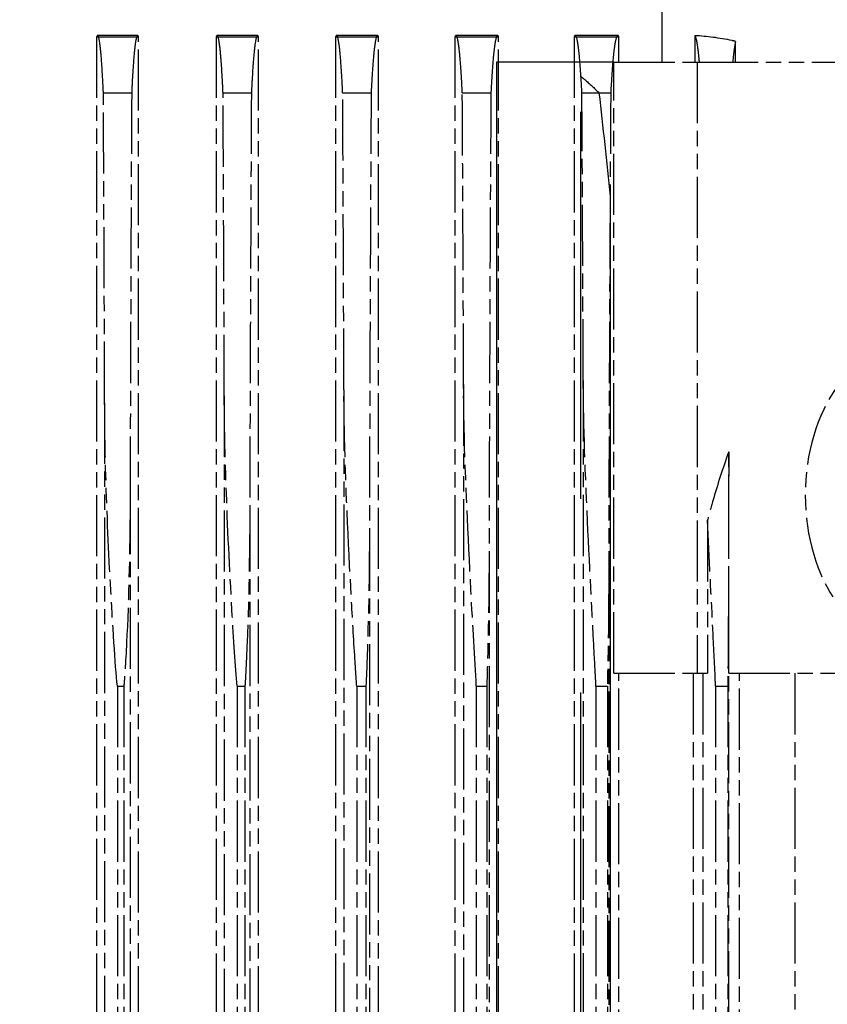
# Model space of a CAD drawing. Header units: millimetres. Extents: x -34725 to 178350, y -13707 to 126150.
# Tile 176 of 256: x 47143 to 47302, y 4475 to 4669. Entities that reach past the tile are written whole.
import ezdxf

# ---------------------------------------------------------------- set-up
doc = ezdxf.new("R2010")
doc.units = ezdxf.units.MM
doc.linetypes.add('AM_ISO09W050', pattern=[22.5, 12, -1.5, 3, -1.5, 3, -1.5])
doc.layers.get('Defpoints').update_dxf_attribs({"linetype": 'CONTINUOUS'})
doc.layers.add('AM_11', color=3, linetype='AM_ISO09W050', lineweight=25)
doc.layers.add('AM_5', color=3, linetype='CONTINUOUS', lineweight=25)
doc.styles.get("Standard").update_dxf_attribs({"font": 'isocp.shx'})
doc.dimstyles.new('AM_ISO', dxfattribs={"dimtxt": 3.5, "dimasz": 2.5, "dimexe": 2, "dimexo": 1, "dimgap": 0.6, "dimtad": 1, "dimdsep": 46, "dimtxsty": 'Standard', "dimcen": 0, "dimclrd": 256, "dimclre": 256, "dimclrt": 2, "dimadec": 0, "dimazin": 2, "dimtp": 0.1, "dimtm": 0.1, "dimtfac": 0.71, "dimtmove": 0, "dimatfit": 3, "dimfxl": 1, "dimtfill": 1, "dimtfillclr": 256, "dimlwd": -1, "dimlwe": -1, "dimarcsym": 0})

# ---------------------------------------------------------------- blocks, each defined once
blk = doc.blocks.new('*D66')
at = {"layer": 'AM_5', "transparency": 16777216}
for p, q in [((42676.9, 5358.19), (42676.9, 9633.73)), ((49596.9, 4508.19), (49596.9, 9633.73)), ((43051.9, 9333.73), (49221.9, 9333.73))]:
    blk.add_line(p, q, dxfattribs=at)
for points in [[(43051.9, 9396.23), (43051.9, 9271.23), (42676.9, 9333.73)], [(49221.9, 9396.23), (49221.9, 9271.23), (49596.9, 9333.73)]]:
    blk.add_solid(points, dxfattribs=at)
at = {"layer": 'Defpoints', "color": 0, "transparency": 16777216}
for p in [(49596.9, 9333.73), (42676.9, 5208.19), (49596.9, 4358.19)]:
    blk.add_point(p, dxfattribs=at)
at = {"layer": 'AM_5', "color": 2, "transparency": 16777216, "insert": (47122.13, 9817.38), "char_height": 525, "attachment_point": 5, "bg_fill": 3, "box_fill_scale": 1.1, "bg_fill_color": 256, "bg_fill_true_color": 13158600, "bg_fill_transparency": 0}
blk.add_mtext('6920', dxfattribs=at)

msp = doc.modelspace()

# ---------------------------------------------------------------- dimensions: what is measured, and where the dimension line sits
at = {"layer": 'AM_5'}
dim = msp.add_linear_dim(base=(49596.896, 9333.725), p1=(42676.896, 5208.188), p2=(49596.896, 4358.188), dimstyle='AM_ISO', override={"dimscale": 150, "dimtmove": 2}, dxfattribs=at)
dim.commit()
dim.dimension.update_dxf_attribs({"geometry": '*D66', "text_midpoint": (47122.13, 9817.383), "dimtype": 160})

# ---------------------------------------------------------------- next in the draw order: linework, layer by layer
at = {"layer": 'AM_11'}
for p, q in [((47269.139, 4660.188), (47269.139, 4680.188)), ((47158.081, 4665.188), (47158.081, 3638.188)), ((47166.131, 4665.43), (47158.259, 4665.43)), ((47166.314, 3638.188), (47166.314, 4665.188)), ((47181.551, 4665.188), (47181.551, 3638.188)), ((47189.681, 4665.43), (47181.734, 4665.43)), ((47189.871, 3638.188), (47189.871, 4665.188)), ((47205.01, 4665.188), (47205.01, 3638.188)), ((47213.246, 4665.43), (47205.198, 4665.43)), ((47213.444, 3638.188), (47213.444, 4665.188)), ((47228.453, 4665.188), (47228.453, 3638.188)), ((47236.829, 4665.43), (47228.649, 4665.43)), ((47237.038, 3638.188), (47237.038, 4665.188)), ((47251.875, 4665.188), (47251.875, 3638.188)), ((47260.437, 4665.43), (47252.082, 4665.43)), ((47260.661, 4660.188), (47260.661, 4665.188)), ((47275.583, 4665.388), (47275.583, 4660.188)), ((47283.561, 4660.188), (47283.561, 4664.276)), ((47259.643, 4540.188), (47259.643, 4660.188)), ((47259.643, 4660.188), (47276.041, 4660.188)), ((47276.041, 4660.188), (47276.041, 4540.188)), ((47276.041, 4660.188), (47360.894, 4660.188)), ((47159.402, 4654.188), (47164.957, 4654.188)), ((47182.901, 4654.188), (47188.473, 4654.188)), ((47206.399, 4654.188), (47211.992, 4654.188)), ((47229.894, 4654.188), (47235.515, 4654.188)), ((47253.386, 4654.188), (47259.045, 4654.188)), ((47230.152, 4596.881), (47230.152, 3703.495)), ((47253.652, 4597.71), (47253.652, 3702.666)), ((47183.152, 4594.674), (47183.152, 3705.702)), ((47206.652, 4595.865), (47206.652, 3704.511)), ((47159.652, 4593.312), (47159.652, 3707.064)), ((47282.232, 4540.188), (47282.232, 4583.698)), ((47164.652, 4575.571), (47164.652, 3724.805)), ((47188.152, 4572.193), (47188.152, 3728.183)), ((47278.047, 4570.238), (47278.047, 4540.188)), ((47211.652, 4568.401), (47211.652, 3731.975)), ((47235.152, 4564.088), (47235.152, 3736.287)), ((47258.652, 4559.086), (47258.652, 3741.29)), ((47282.152, 4553.104), (47282.152, 3747.272)), ((47259.643, 4540.188), (47276.041, 4540.188)), ((47260.661, 3760.188), (47260.661, 4540.188)), ((47275.269, 4540.188), (47275.269, 3760.188)), ((47276.041, 4540.188), (47278.047, 4540.188)), ((47277.152, 4540.188), (47277.152, 3760.188)), ((47282.232, 4540.188), (47354.704, 4540.188)), ((47284.327, 3760.188), (47284.327, 4540.188)), ((47295.199, 4540.188), (47295.199, 3760.188)), ((47162.152, 4537.688), (47163.42, 4537.688)), ((47162.152, 4537.688), (47162.152, 3762.688)), ((47163.42, 4537.688), (47163.42, 3762.688)), ((47185.652, 4537.688), (47187.204, 4537.688)), ((47185.652, 4537.688), (47185.652, 3762.688)), ((47187.204, 4537.688), (47187.204, 3762.688)), ((47209.152, 4537.688), (47210.963, 4537.688)), ((47209.152, 4537.688), (47209.152, 3762.688)), ((47210.963, 4537.688), (47210.963, 3762.688)), ((47232.652, 4537.688), (47234.694, 4537.688)), ((47232.652, 4537.688), (47232.652, 3762.688)), ((47234.694, 4537.688), (47234.694, 3762.688)), ((47256.152, 4537.688), (47258.387, 4537.688)), ((47256.152, 4537.688), (47256.152, 3762.688)), ((47258.387, 4537.688), (47258.387, 3762.688)), ((47279.652, 4537.688), (47279.652, 3762.688)), ((47279.652, 4537.688), (47282.035, 4537.688)), ((47282.035, 4537.688), (47282.035, 3762.688))]:
    msp.add_line(p, q, dxfattribs=at)
at = {"layer": 'AM_11', "ltscale": 8.220131}
msp.add_line((47158.081, 4665.188), (47166.314, 4665.188), dxfattribs=at)
at = {"layer": 'AM_11', "ltscale": 8.547176}
msp.add_line((47181.551, 4665.188), (47189.871, 4665.188), dxfattribs=at)
at = {"layer": 'AM_11', "ltscale": 8.994848}
msp.add_line((47205.01, 4665.188), (47213.444, 4665.188), dxfattribs=at)
at = {"layer": 'AM_11', "ltscale": 9.607464}
msp.add_line((47228.453, 4665.188), (47237.038, 4665.188), dxfattribs=at)
at = {"layer": 'AM_11', "ltscale": 10.461018}
msp.add_line((47251.875, 4665.188), (47260.661, 4665.188), dxfattribs=at)
at = {"layer": 'AM_11', "ltscale": 10.590502}
msp.add_line((47237.038, 4660.188), (47236.647, 4660.188), dxfattribs=at)
at = {"layer": 'AM_11', "ltscale": 25.411861}
msp.add_line((47236.647, 4660.188), (47236.647, 3662.188), dxfattribs=at)
at = {"layer": 'AM_11', "ltscale": 21.709454}
msp.add_line((47251.875, 4660.188), (47237.038, 4660.188), dxfattribs=at)
at = {"layer": 'AM_11', "ltscale": 25.951769}
msp.add_line((47253.007, 4660.188), (47251.875, 4660.188), dxfattribs=at)
at = {"layer": 'AM_11', "ltscale": 7.355467}
msp.add_line((47259.447, 4660.188), (47253.007, 4660.188), dxfattribs=at)
at = {"layer": 'AM_11', "ltscale": 5.318502}
msp.add_line((47259.643, 4660.188), (47259.447, 4660.188), dxfattribs=at)
at = {"layer": 'AM_11', "ltscale": 25.340425}
msp.add_line((47253.208, 3662.188), (47253.208, 4657.382), dxfattribs=at)
at = {"layer": 'AM_11', "ltscale": 25.434799}
msp.add_line((47258.927, 4633.866), (47258.927, 3666.51), dxfattribs=at)
at = {"layer": 'AM_11'}
msp.add_ellipse((47318.468, 4575.188), major_axis=(0, -30), ratio=0.7071068, start_param=3.1415927, end_param=6.2831853, dxfattribs=at)
for points, knots in [([(47159.402, 4654.188), (47159.36, 4655.128), (47159.316, 4656.035), (47159.17, 4658.767), (47159.062, 4660.348), (47158.855, 4662.75), (47158.737, 4663.781), (47158.495, 4665.121), (47158.372, 4665.43), (47158.202, 4665.43), (47158.142, 4665.35), (47158.081, 4665.188)], [4.2153433, 4.2153433, 4.2153433, 4.2153433, 4.6392756, 4.6392756, 5.5844791, 5.5844791, 6.5477106, 6.5477106, 7.5109421, 7.5109421, 8.0002497, 8.0002497, 8.0002497, 8.0002497]), ([(47166.314, 4665.188), (47166.251, 4665.35), (47166.19, 4665.43), (47166.014, 4665.43), (47165.886, 4665.116), (47165.635, 4663.751), (47165.512, 4662.699), (47165.298, 4660.259), (47165.188, 4658.668), (47165.04, 4655.955), (47164.998, 4655.087), (47164.957, 4654.188)], [22.4773631, 22.4773631, 22.4773631, 22.4773631, 22.9817727, 22.9817727, 23.9811139, 23.9811139, 24.9804551, 24.9804551, 25.9439844, 25.9439844, 26.3552071, 26.3552071, 26.3552071, 26.3552071]), ([(47182.901, 4654.188), (47182.86, 4655.096), (47182.817, 4655.973), (47182.67, 4658.689), (47182.56, 4660.279), (47182.348, 4662.71), (47182.226, 4663.758), (47181.977, 4665.117), (47181.85, 4665.43), (47181.675, 4665.43), (47181.614, 4665.35), (47181.551, 4665.188)], [4.2335472, 4.2335472, 4.2335472, 4.2335472, 4.6475634, 4.6475634, 5.607105, 5.607105, 6.5985099, 6.5985099, 7.5899148, 7.5899148, 8.0910041, 8.0910041, 8.0910041, 8.0910041]), ([(47189.871, 4665.188), (47189.806, 4665.35), (47189.742, 4665.43), (47189.559, 4665.43), (47189.426, 4665.112), (47189.165, 4663.72), (47189.037, 4662.644), (47188.816, 4660.162), (47188.703, 4658.561), (47188.554, 4655.869), (47188.513, 4655.044), (47188.473, 4654.188)], [22.8915887, 22.8915887, 22.8915887, 22.8915887, 23.4128775, 23.4128775, 24.4525268, 24.4525268, 25.4921761, 25.4921761, 26.4756181, 26.4756181, 26.8726515, 26.8726515, 26.8726515, 26.8726515]), ([(47206.399, 4654.188), (47206.359, 4655.054), (47206.317, 4655.89), (47206.168, 4658.586), (47206.055, 4660.185), (47205.837, 4662.657), (47205.71, 4663.727), (47205.451, 4665.113), (47205.319, 4665.43), (47205.138, 4665.43), (47205.074, 4665.35), (47205.01, 4665.188)], [4.2583207, 4.2583207, 4.2583207, 4.2583207, 4.6587243, 4.6587243, 5.6374881, 5.6374881, 6.6675643, 6.6675643, 7.6976404, 7.6976404, 8.2149178, 8.2149178, 8.2149178, 8.2149178]), ([(47213.444, 4665.188), (47213.376, 4665.35), (47213.309, 4665.43), (47213.118, 4665.43), (47212.977, 4665.106), (47212.771, 4664.036), (47212.703, 4663.585), (47212.571, 4662.523), (47212.508, 4661.913), (47212.338, 4660.037), (47212.221, 4658.423), (47212.071, 4655.759), (47212.03, 4654.988), (47211.992, 4654.188)], [23.4563794, 23.4563794, 23.4563794, 23.4563794, 24.0001463, 24.0001463, 25.0933454, 25.0933454, 25.6399449, 25.6399449, 26.1865444, 26.1865444, 27.1955816, 27.1955816, 27.5737601, 27.5737601, 27.5737601, 27.5737601]), ([(47229.894, 4654.188), (47229.855, 4654.999), (47229.815, 4655.782), (47229.664, 4658.451), (47229.548, 4660.063), (47229.38, 4661.932), (47229.317, 4662.538), (47229.186, 4663.593), (47229.119, 4664.042), (47228.915, 4665.108), (47228.776, 4665.43), (47228.586, 4665.43), (47228.52, 4665.35), (47228.453, 4665.188)], [4.2913229, 4.2913229, 4.2913229, 4.2913229, 4.6733663, 4.6733663, 5.6772357, 5.6772357, 6.2183475, 6.2183475, 6.7594593, 6.7594593, 7.8416829, 7.8416829, 8.3808366, 8.3808366, 8.3808366, 8.3808366]), ([(47237.038, 4665.188), (47236.966, 4665.35), (47236.896, 4665.43), (47236.692, 4665.43), (47236.543, 4665.1), (47236.323, 4663.995), (47236.25, 4663.529), (47236.109, 4662.429), (47236.041, 4661.794), (47235.863, 4659.877), (47235.742, 4658.247), (47235.59, 4655.62), (47235.552, 4654.918), (47235.515, 4654.188)], [24.2374826, 24.2374826, 24.2374826, 24.2374826, 24.8113051, 24.8113051, 25.9757795, 25.9757795, 26.5580166, 26.5580166, 27.1402538, 27.1402538, 28.181897, 28.181897, 28.5349639, 28.5349639, 28.5349639, 28.5349639]), ([(47253.386, 4654.188), (47253.349, 4654.93), (47253.311, 4655.643), (47253.159, 4658.276), (47253.039, 4659.903), (47252.862, 4661.814), (47252.795, 4662.444), (47252.655, 4663.538), (47252.583, 4664.002), (47252.365, 4665.101), (47252.218, 4665.43), (47252.016, 4665.43), (47251.946, 4665.35), (47251.875, 4665.188)], [4.335126, 4.335126, 4.335126, 4.335126, 4.692364, 4.692364, 5.7287025, 5.7287025, 6.3050187, 6.3050187, 6.8813349, 6.8813349, 8.0339672, 8.0339672, 8.6027832, 8.6027832, 8.6027832, 8.6027832]), ([(47260.661, 4665.188), (47260.584, 4665.353), (47260.509, 4665.43), (47260.289, 4665.43), (47260.127, 4665.092), (47259.888, 4663.944), (47259.81, 4663.459), (47259.657, 4662.307), (47259.583, 4661.641), (47259.394, 4659.671), (47259.268, 4658.022), (47259.113, 4655.443), (47259.078, 4654.827), (47259.045, 4654.188)], [25.3584056, 25.3584056, 25.3584056, 25.3584056, 25.9732142, 25.9732142, 27.2340751, 27.2340751, 27.8645056, 27.8645056, 28.4949361, 28.4949361, 29.5781515, 29.5781515, 29.8972715, 29.8972715, 29.8972715, 29.8972715]), ([(47276.475, 4660.188), (47276.452, 4660.452), (47276.429, 4660.702), (47276.338, 4661.659), (47276.265, 4662.321), (47276.113, 4663.467), (47276.035, 4663.95), (47275.831, 4664.937), (47275.703, 4665.274), (47275.583, 4665.388)], [5.5905551, 5.5905551, 5.5905551, 5.5905551, 5.7953777, 5.7953777, 6.4200629, 6.4200629, 7.044748, 7.044748, 8.037893, 8.037893, 8.037893, 8.037893]), ([(47283.561, 4664.276), (47283.332, 4664.33), (47283.103, 4664.383), (47280.428, 4664.971), (47277.944, 4665.279), (47275.583, 4665.388)], [-24.07688794, -24.07688794, -24.07688794, -24.07688794, -24.00291783, -24.00291783, -23.21528411, -23.21528411, -23.21528411, -23.21528411]), ([(47283.561, 4664.276), (47283.473, 4663.876), (47283.386, 4663.366), (47283.217, 4662.149), (47283.135, 4661.44), (47283.042, 4660.511), (47283.027, 4660.352), (47283.012, 4660.188)], [-7.2800091, -7.2800091, -7.2800091, -7.2800091, -6.5851326, -6.5851326, -5.8874514, -5.8874514, -5.7499162, -5.7499162, -5.7499162, -5.7499162]), ([(47159.652, 4593.312), (47159.625, 4602.227), (47159.594, 4611.186), (47159.513, 4631.476), (47159.461, 4642.823), (47159.402, 4654.188)], [240.6612341, 240.6612341, 240.6612341, 240.6612341, 243.2072945, 243.2072945, 246.4088755, 246.4088755, 246.4088755, 246.4088755]), ([(47164.957, 4654.188), (47164.884, 4640.669), (47164.822, 4627.167), (47164.722, 4600.934), (47164.682, 4588.196), (47164.652, 4575.571)], [61.0776621, 61.0776621, 61.0776621, 61.0776621, 64.8780458, 64.8780458, 68.5012777, 68.5012777, 68.5012777, 68.5012777]), ([(47183.152, 4594.674), (47183.131, 4601.415), (47183.108, 4608.181), (47183.031, 4627.989), (47182.971, 4641.079), (47182.901, 4654.188)], [234.3498766, 234.3498766, 234.3498766, 234.3498766, 236.2699917, 236.2699917, 239.9563431, 239.9563431, 239.9563431, 239.9563431]), ([(47188.473, 4654.188), (47188.388, 4638.906), (47188.318, 4623.637), (47188.216, 4596.297), (47188.18, 4584.19), (47188.152, 4572.193)], [58.5986822, 58.5986822, 58.5986822, 58.5986822, 62.8882718, 62.8882718, 66.3300328, 66.3300328, 66.3300328, 66.3300328]), ([(47206.652, 4595.865), (47206.637, 4600.433), (47206.621, 4605.013), (47206.549, 4624.397), (47206.48, 4639.285), (47206.399, 4654.188)], [226.9713883, 226.9713883, 226.9713883, 226.9713883, 228.2692022, 228.2692022, 232.4535567, 232.4535567, 232.4535567, 232.4535567]), ([(47211.992, 4654.188), (47211.985, 4653.01), (47211.979, 4651.833), (47211.884, 4634.735), (47211.811, 4618.823), (47211.712, 4591.407), (47211.678, 4579.85), (47211.652, 4568.401)], [55.8081296, 55.8081296, 55.8081296, 55.8081296, 56.1382157, 56.1382157, 60.6018092, 60.6018092, 63.8858778, 63.8858778, 63.8858778, 63.8858778]), ([(47230.152, 4596.881), (47230.144, 4599.264), (47230.136, 4601.65), (47230.069, 4620.006), (47229.995, 4636.091), (47229.902, 4652.851), (47229.898, 4653.52), (47229.894, 4654.188)], [218.5577388, 218.5577388, 218.5577388, 218.5577388, 219.2329571, 219.2329571, 223.7455983, 223.7455983, 223.9329794, 223.9329794, 223.9329794, 223.9329794]), ([(47235.515, 4654.188), (47235.403, 4635.206), (47235.314, 4616.198), (47235.207, 4586.199), (47235.176, 4575.089), (47235.152, 4564.088)], [52.6756531, 52.6756531, 52.6756531, 52.6756531, 57.9928028, 57.9928028, 61.1487437, 61.1487437, 61.1487437, 61.1487437]), ([(47253.652, 4597.71), (47253.651, 4597.88), (47253.651, 4598.05), (47253.597, 4613.198), (47253.53, 4628.289), (47253.428, 4646.99), (47253.408, 4650.589), (47253.386, 4654.188)], [208.9909885, 208.9909885, 208.9909885, 208.9909885, 209.0391171, 209.0391171, 213.269669, 213.269669, 214.277824, 214.277824, 214.277824, 214.277824]), ([(47259.045, 4654.188), (47258.914, 4633.244), (47258.813, 4612.223), (47258.704, 4580.576), (47258.674, 4569.774), (47258.652, 4559.086)], [49.1585774, 49.1585774, 49.1585774, 49.1585774, 55.024283, 55.024283, 58.0923215, 58.0923215, 58.0923215, 58.0923215]), ([(47232.652, 4537.688), (47232.329, 4542.991), (47231.966, 4549.541), (47231.034, 4567.169), (47230.495, 4578.211), (47230.188, 4591.566), (47230.153, 4594.381), (47230.152, 4596.881)], [-2.25453071, -2.25453071, -2.25453071, -2.25453071, -2.0498723, -2.0498723, -1.74220131, -1.74220131, -1.64807968, -1.64807968, -1.64807968, -1.64807968]), ([(47256.152, 4537.688), (47256.107, 4538.561), (47256.061, 4539.436), (47255.502, 4550.123), (47254.956, 4560.106), (47253.954, 4581.591), (47253.657, 4590.89), (47253.652, 4597.71)], [-25.0712286, -25.0712286, -25.0712286, -25.0712286, -24.8289167, -24.8289167, -22.120886, -22.120886, -18.9773162, -18.9773162, -18.9773162, -18.9773162]), ([(47185.652, 4537.688), (47185.34, 4541.421), (47184.997, 4546.752), (47184.197, 4560.685), (47183.785, 4569.115), (47183.35, 4581.557), (47183.228, 4586.109), (47183.16, 4591.964), (47183.152, 4593.354), (47183.152, 4594.674)], [-2.44784499, -2.44784499, -2.44784499, -2.44784499, -2.24752468, -2.24752468, -1.97534472, -1.97534472, -1.82213357, -1.82213357, -1.77110906, -1.77110906, -1.77110906, -1.77110906]), ([(47209.152, 4537.688), (47209.037, 4539.341), (47208.921, 4541.142), (47208.559, 4546.933), (47208.322, 4551.032), (47207.503, 4566.032), (47206.939, 4577.763), (47206.677, 4591.232), (47206.652, 4593.655), (47206.652, 4595.865)], [-2.62982439, -2.62982439, -2.62982439, -2.62982439, -2.55739135, -2.55739135, -2.40531691, -2.40531691, -1.99587361, -1.99587361, -1.89662748, -1.89662748, -1.89662748, -1.89662748]), ([(47162.152, 4537.688), (47161.709, 4541.901), (47161.219, 4549.604), (47160.382, 4565.386), (47160.049, 4573.085), (47159.716, 4585.208), (47159.653, 4589.517), (47159.652, 4593.312)], [-2.49036138, -2.49036138, -2.49036138, -2.49036138, -2.284513, -2.284513, -2.10062147, -2.10062147, -1.97961468, -1.97961468, -1.97961468, -1.97961468]), ([(47282.232, 4583.698), (47281.058, 4580.445), (47280.009, 4577.176), (47278.744, 4572.81), (47278.39, 4571.534), (47278.047, 4570.238)], [6.3968364, 6.3968364, 6.3968364, 6.3968364, 7.4057922, 7.4057922, 7.8121994, 7.8121994, 7.8121994, 7.8121994]), ([(47164.652, 4575.571), (47164.652, 4573.34), (47164.638, 4571.122), (47164.482, 4557.314), (47164.063, 4547.043), (47163.601, 4539.952), (47163.518, 4538.778), (47163.42, 4537.688)], [-1.01668756, -1.01668756, -1.01668756, -1.01668756, -0.89484124, -0.89484124, -0.24605892, -0.24605892, -0.14510686, -0.14510686, -0.14510686, -0.14510686]), ([(47188.152, 4572.193), (47188.152, 4570.169), (47188.141, 4568.156), (47188.006, 4554.274), (47187.589, 4543.78), (47187.219, 4537.932), (47187.211, 4537.81), (47187.204, 4537.688)], [-0.77721197, -0.77721197, -0.77721197, -0.77721197, -0.69673069, -0.69673069, -0.21517049, -0.21517049, -0.20498944, -0.20498944, -0.20498944, -0.20498944]), ([(47279.652, 4537.688), (47279.501, 4540.98), (47279.338, 4544.293), (47278.79, 4555.309), (47278.39, 4562.878), (47278.047, 4570.238)], [-34.3114687, -34.3114687, -34.3114687, -34.3114687, -33.2332823, -33.2332823, -30.7753999, -30.7753999, -30.7753999, -30.7753999]), ([(47211.652, 4568.401), (47211.652, 4568.069), (47211.652, 4567.737), (47211.633, 4555.623), (47211.295, 4544.603), (47210.963, 4537.688)], [-0.88041392, -0.88041392, -0.88041392, -0.88041392, -0.86531356, -0.86531356, -0.32855853, -0.32855853, -0.32855853, -0.32855853]), ([(47235.152, 4564.088), (47235.152, 4560.653), (47235.126, 4557.221), (47234.996, 4547.837), (47234.854, 4542.29), (47234.694, 4537.688)], [-0.73263667, -0.73263667, -0.73263667, -0.73263667, -0.59903071, -0.59903071, -0.36328647, -0.36328647, -0.36328647, -0.36328647]), ([(47282.152, 4553.104), (47282.152, 4549.392), (47282.129, 4545.677), (47282.074, 4540.577), (47282.054, 4539.147), (47282.035, 4537.688)], [-20.61939958, -20.61939958, -20.61939958, -20.61939958, -19.98669802, -19.98669802, -19.75112525, -19.75112525, -19.75112525, -19.75112525])]:
    msp.add_open_spline(points, degree=3, knots=knots, dxfattribs=at)
at = {"layer": 'AM_11', "ltscale": 5.335009}
msp.add_open_spline([(47253.208, 4657.382), (47253.451, 4657.186), (47253.692, 4656.987), (47254.898, 4655.968), (47255.835, 4655.094), (47256.731, 4654.188)], degree=3, knots=[25.76698839, 25.76698839, 25.76698839, 25.76698839, 25.86954846, 25.86954846, 26.28277509, 26.28277509, 26.28277509, 26.28277509], dxfattribs=at)
at = {"layer": 'AM_11', "ltscale": 24.822596}
msp.add_open_spline([(47256.731, 4654.188), (47257.521, 4647.407), (47258.253, 4640.631), (47258.927, 4633.866)], degree=3, dxfattribs=at)
at = {"layer": 'AM_11'}
for points in [[(47282.232, 4583.698), (47282.198, 4573.417), (47282.171, 4563.203), (47282.152, 4553.104)], [(47258.652, 4559.086), (47258.653, 4552.06), (47258.555, 4544.912), (47258.387, 4537.688)]]:
    msp.add_open_spline(points, degree=3, dxfattribs=at)

doc.saveas('drawing.dxf')
